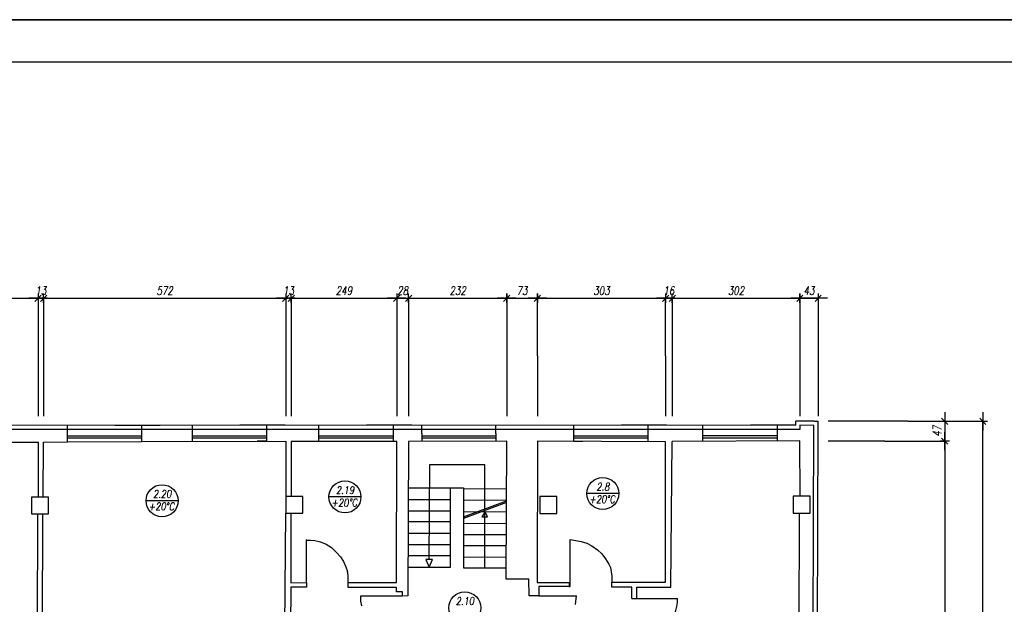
# Model space of a CAD drawing. Header units: inches. Extents: x 1464 to 9264, y -7670 to 9130.
# Tile 14 of 27: x 5322 to 7648, y -650 to 730. Entities that reach past the tile are written whole.
import ezdxf

# ---------------------------------------------------------------- set-up
doc = ezdxf.new("R2010")
doc.units = ezdxf.units.IN
doc.header["$MEASUREMENT"] = 0
doc.layers.add('BUDOWLANKA', color=50, linetype='Continuous', lineweight=30)
doc.layers.add('opisy', color=130, linetype='Continuous', lineweight=9)
doc.layers.add('RAMKA', color=3, linetype='Continuous')
doc.layers.add('wymiar', color=130, linetype='Continuous')
doc.styles.add('100-K-S', font='simplex.shx', dxfattribs={"width": 0.8, "oblique": 10, "height": 20})
doc.styles.add('standard 100', font='simplex.shx', dxfattribs={"width": 0.75, "oblique": 10, "height": 20})
doc.dimstyles.new('1 100', dxfattribs={"dimscale": 2, "dimtxt": 20, "dimasz": 0.9, "dimexe": 10, "dimexo": 35, "dimgap": 4, "dimtad": 1, "dimdec": 0, "dimrnd": 0.5, "dimtxsty": 'standard 100', "dimblk": 'zasieczka', "dimcen": 2.5, "dimdle": 25, "dimse1": 1, "dimse2": 1, "dimclrd": 256, "dimclre": 5, "dimclrt": 256, "dimadec": 5, "dimazin": 3, "dimtfac": 1, "dimtdec": 0, "dimtix": 1, "dimtmove": 0, "dimatfit": 3, "dimldrblk": 'CLOSEDBLANK', "dimfxl": 1, "dimlwd": -1, "dimlwe": 18, "dimarcsym": 0})

# ---------------------------------------------------------------- blocks, each defined once
blk = doc.blocks.new('zasieczka')
at = {"linetype": 'Continuous'}
for p, q in [((12, 0), (-12, 0)), ((4.1, 4.1), (-4.1, -4.1)), ((0, 6.2), (0, -6.2))]:
    blk.add_line(p, q, dxfattribs=at)
blk = doc.blocks.new('*D857')
at = {"layer": 'Defpoints', "color": 0}
for p in [(2051.8, -1112.1), (1764.2, -1451.8), (2051.8, -1452)]:
    blk.add_point(p, dxfattribs=at)
at = {"layer": 'wymiar'}
blk.add_line((1766, -1112.1), (2050, -1112.1), dxfattribs=at)
at = {"layer": 'wymiar', "xscale": 1.799999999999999, "yscale": 1.799999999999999, "zscale": 1.799999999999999, "rotation": 180}
blk.add_blockref('zasieczka', (1764.2, -1112.1), dxfattribs=at)
at = {"layer": 'wymiar', "xscale": 1.799999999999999, "yscale": 1.799999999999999, "zscale": 1.799999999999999}
blk.add_blockref('zasieczka', (2051.8, -1112.1), dxfattribs=at)
at = {"layer": 'wymiar', "insert": (1908, -1094.1), "char_height": 20, "attachment_point": 5, "style": 'standard 100'}
blk.add_mtext('288', dxfattribs=at)
blk = doc.blocks.new('_ClosedBlank')
at = {"color": 0, "linetype": 'ByBlock', "lineweight": -2}
for p, q in [((-1, 0.2), (0, 0)), ((-1, 0.2), (-1, -0.2)), ((0, 0), (-1, -0.2))]:
    blk.add_line(p, q, dxfattribs=at)
blk = doc.blocks.new('*D858')
at = {"layer": 'Defpoints', "color": 0}
for p in [(2064.9, -1112.1), (2051.8, -1452), (2064.9, -1451.5)]:
    blk.add_point(p, dxfattribs=at)
at = {"layer": 'wymiar'}
for p, q in [((2050, -1112.1), (2048.2, -1112.1)), ((2051.8, -1112.1), (2064.9, -1112.1)), ((2066.7, -1112.1), (2068.5, -1112.1))]:
    blk.add_line(p, q, dxfattribs=at)
at = {"layer": 'wymiar', "xscale": 1.799999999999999, "yscale": 1.799999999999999, "zscale": 1.799999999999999}
blk.add_blockref('zasieczka', (2051.8, -1112.1), dxfattribs=at)
at = {"layer": 'wymiar', "xscale": 1.799999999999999, "yscale": 1.799999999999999, "zscale": 1.799999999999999, "rotation": 180}
blk.add_blockref('zasieczka', (2064.9, -1112.1), dxfattribs=at)
at = {"layer": 'wymiar', "insert": (2058.4, -1094.1), "char_height": 20, "attachment_point": 5, "style": 'standard 100'}
blk.add_mtext('13', dxfattribs=at)
blk = doc.blocks.new('*D859')
at = {"layer": 'Defpoints', "color": 0}
for p in [(2636.8, -1112.1), (2064.9, -1451.5), (2636.8, -1449.5)]:
    blk.add_point(p, dxfattribs=at)
at = {"layer": 'wymiar'}
blk.add_line((2066.7, -1112.1), (2635, -1112.1), dxfattribs=at)
at = {"layer": 'wymiar', "xscale": 1.799999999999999, "yscale": 1.799999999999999, "zscale": 1.799999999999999, "rotation": 180}
blk.add_blockref('zasieczka', (2064.9, -1112.1), dxfattribs=at)
at = {"layer": 'wymiar', "xscale": 1.799999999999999, "yscale": 1.799999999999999, "zscale": 1.799999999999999}
blk.add_blockref('zasieczka', (2636.8, -1112.1), dxfattribs=at)
at = {"layer": 'wymiar', "insert": (2350.9, -1094.1), "char_height": 20, "attachment_point": 5, "style": 'standard 100'}
blk.add_mtext('572', dxfattribs=at)
blk = doc.blocks.new('*D860')
at = {"layer": 'Defpoints', "color": 0}
for p in [(2650, -1112.1), (2636.8, -1449.5), (2650, -1450.8)]:
    blk.add_point(p, dxfattribs=at)
at = {"layer": 'wymiar'}
for p, q in [((2635, -1112.1), (2633.2, -1112.1)), ((2636.8, -1112.1), (2650, -1112.1)), ((2651.8, -1112.1), (2653.6, -1112.1))]:
    blk.add_line(p, q, dxfattribs=at)
at = {"layer": 'wymiar', "xscale": 1.799999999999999, "yscale": 1.799999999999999, "zscale": 1.799999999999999}
blk.add_blockref('zasieczka', (2636.8, -1112.1), dxfattribs=at)
at = {"layer": 'wymiar', "xscale": 1.799999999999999, "yscale": 1.799999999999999, "zscale": 1.799999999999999, "rotation": 180}
blk.add_blockref('zasieczka', (2650, -1112.1), dxfattribs=at)
at = {"layer": 'wymiar', "insert": (2643.4, -1094.1), "char_height": 20, "attachment_point": 5, "style": 'standard 100'}
blk.add_mtext('13', dxfattribs=at)
blk = doc.blocks.new('*D861')
at = {"layer": 'Defpoints', "color": 0}
for p in [(2899.1, -1112.1), (2650, -1450.8), (2899.1, -1450.5)]:
    blk.add_point(p, dxfattribs=at)
at = {"layer": 'wymiar'}
blk.add_line((2651.8, -1112.1), (2897.3, -1112.1), dxfattribs=at)
at = {"layer": 'wymiar', "xscale": 1.799999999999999, "yscale": 1.799999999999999, "zscale": 1.799999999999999, "rotation": 180}
blk.add_blockref('zasieczka', (2650, -1112.1), dxfattribs=at)
at = {"layer": 'wymiar', "xscale": 1.799999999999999, "yscale": 1.799999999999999, "zscale": 1.799999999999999}
blk.add_blockref('zasieczka', (2899.1, -1112.1), dxfattribs=at)
at = {"layer": 'wymiar', "insert": (2774.5, -1094.1), "char_height": 20, "attachment_point": 5, "style": 'standard 100'}
blk.add_mtext('249', dxfattribs=at)
blk = doc.blocks.new('*D862')
at = {"layer": 'Defpoints', "color": 0}
for p in [(2927.3, -1112.1), (2899.1, -1450.5), (2927.3, -1450.6)]:
    blk.add_point(p, dxfattribs=at)
at = {"layer": 'wymiar'}
for p, q in [((2897.3, -1112.1), (2895.5, -1112.1)), ((2899.1, -1112.1), (2927.3, -1112.1)), ((2929.1, -1112.1), (2930.9, -1112.1))]:
    blk.add_line(p, q, dxfattribs=at)
at = {"layer": 'wymiar', "xscale": 1.799999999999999, "yscale": 1.799999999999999, "zscale": 1.799999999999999}
blk.add_blockref('zasieczka', (2899.1, -1112.1), dxfattribs=at)
at = {"layer": 'wymiar', "xscale": 1.799999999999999, "yscale": 1.799999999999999, "zscale": 1.799999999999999, "rotation": 180}
blk.add_blockref('zasieczka', (2927.3, -1112.1), dxfattribs=at)
at = {"layer": 'wymiar', "insert": (2913.2, -1094.1), "char_height": 20, "attachment_point": 5, "style": 'standard 100'}
blk.add_mtext('28', dxfattribs=at)
blk = doc.blocks.new('*D863')
at = {"layer": 'Defpoints', "color": 0}
for p in [(3159.1, -1112.1), (2927.3, -1450.6), (3159.1, -1449.6)]:
    blk.add_point(p, dxfattribs=at)
at = {"layer": 'wymiar'}
blk.add_line((2929.1, -1112.1), (3157.3, -1112.1), dxfattribs=at)
at = {"layer": 'wymiar', "xscale": 1.799999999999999, "yscale": 1.799999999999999, "zscale": 1.799999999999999, "rotation": 180}
blk.add_blockref('zasieczka', (2927.3, -1112.1), dxfattribs=at)
at = {"layer": 'wymiar', "xscale": 1.799999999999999, "yscale": 1.799999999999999, "zscale": 1.799999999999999}
blk.add_blockref('zasieczka', (3159.1, -1112.1), dxfattribs=at)
at = {"layer": 'wymiar', "insert": (3043.2, -1094.1), "char_height": 20, "attachment_point": 5, "style": 'standard 100'}
blk.add_mtext('232', dxfattribs=at)
blk = doc.blocks.new('*D864')
at = {"layer": 'Defpoints', "color": 0}
for p in [(3231.4, -1112.1), (3159.1, -1449.6), (3231.4, -1449.7)]:
    blk.add_point(p, dxfattribs=at)
at = {"layer": 'wymiar'}
blk.add_line((3160.9, -1112.1), (3229.6, -1112.1), dxfattribs=at)
at = {"layer": 'wymiar', "xscale": 1.799999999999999, "yscale": 1.799999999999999, "zscale": 1.799999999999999, "rotation": 180}
blk.add_blockref('zasieczka', (3159.1, -1112.1), dxfattribs=at)
at = {"layer": 'wymiar', "xscale": 1.799999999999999, "yscale": 1.799999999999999, "zscale": 1.799999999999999}
blk.add_blockref('zasieczka', (3231.4, -1112.1), dxfattribs=at)
at = {"layer": 'wymiar', "insert": (3195.2, -1094.1), "char_height": 20, "attachment_point": 5, "style": 'standard 100'}
blk.add_mtext('73', dxfattribs=at)
blk = doc.blocks.new('*D865')
at = {"layer": 'Defpoints', "color": 0}
for p in [(3534.3, -1112.1), (3231.4, -1449.7), (3534.3, -1450.8)]:
    blk.add_point(p, dxfattribs=at)
at = {"layer": 'wymiar'}
blk.add_line((3233.2, -1112.1), (3532.5, -1112.1), dxfattribs=at)
at = {"layer": 'wymiar', "xscale": 1.799999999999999, "yscale": 1.799999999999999, "zscale": 1.799999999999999, "rotation": 180}
blk.add_blockref('zasieczka', (3231.4, -1112.1), dxfattribs=at)
at = {"layer": 'wymiar', "xscale": 1.799999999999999, "yscale": 1.799999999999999, "zscale": 1.799999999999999}
blk.add_blockref('zasieczka', (3534.3, -1112.1), dxfattribs=at)
at = {"layer": 'wymiar', "insert": (3382.8, -1094.1), "char_height": 20, "attachment_point": 5, "style": 'standard 100'}
blk.add_mtext('303', dxfattribs=at)
blk = doc.blocks.new('*D866')
at = {"layer": 'Defpoints', "color": 0}
for p in [(3550, -1112.1), (3534.3, -1450.8), (3550, -1450.4)]:
    blk.add_point(p, dxfattribs=at)
at = {"layer": 'wymiar'}
for p, q in [((3532.5, -1112.1), (3530.7, -1112.1)), ((3534.3, -1112.1), (3550, -1112.1)), ((3551.8, -1112.1), (3553.6, -1112.1))]:
    blk.add_line(p, q, dxfattribs=at)
at = {"layer": 'wymiar', "xscale": 1.799999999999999, "yscale": 1.799999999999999, "zscale": 1.799999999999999}
blk.add_blockref('zasieczka', (3534.3, -1112.1), dxfattribs=at)
at = {"layer": 'wymiar', "xscale": 1.799999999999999, "yscale": 1.799999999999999, "zscale": 1.799999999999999, "rotation": 180}
blk.add_blockref('zasieczka', (3550, -1112.1), dxfattribs=at)
at = {"layer": 'wymiar', "insert": (3542.1, -1094.1), "char_height": 20, "attachment_point": 5, "style": 'standard 100'}
blk.add_mtext('16', dxfattribs=at)
blk = doc.blocks.new('*D867')
at = {"layer": 'Defpoints', "color": 0}
for p in [(3851.4, -1112.1), (3550, -1450.4), (3851.4, -1449.5)]:
    blk.add_point(p, dxfattribs=at)
at = {"layer": 'wymiar'}
blk.add_line((3551.8, -1112.1), (3849.6, -1112.1), dxfattribs=at)
at = {"layer": 'wymiar', "xscale": 1.799999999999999, "yscale": 1.799999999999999, "zscale": 1.799999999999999, "rotation": 180}
blk.add_blockref('zasieczka', (3550, -1112.1), dxfattribs=at)
at = {"layer": 'wymiar', "xscale": 1.799999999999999, "yscale": 1.799999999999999, "zscale": 1.799999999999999}
blk.add_blockref('zasieczka', (3851.4, -1112.1), dxfattribs=at)
at = {"layer": 'wymiar', "insert": (3700.7, -1094.1), "char_height": 20, "attachment_point": 5, "style": 'standard 100'}
blk.add_mtext('302', dxfattribs=at)
blk = doc.blocks.new('*D868')
at = {"layer": 'Defpoints', "color": 0}
for p in [(3894.7, -1112.1), (3894.7, -1402.5), (3851.4, -1449.5)]:
    blk.add_point(p, dxfattribs=at)
at = {"layer": 'wymiar'}
blk.add_line((3853.2, -1112.1), (3892.9, -1112.1), dxfattribs=at)
at = {"layer": 'wymiar', "xscale": 1.799999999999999, "yscale": 1.799999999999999, "zscale": 1.799999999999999, "rotation": 180}
blk.add_blockref('zasieczka', (3851.4, -1112.1), dxfattribs=at)
at = {"layer": 'wymiar', "xscale": 1.799999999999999, "yscale": 1.799999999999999, "zscale": 1.799999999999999}
blk.add_blockref('zasieczka', (3894.7, -1112.1), dxfattribs=at)
at = {"layer": 'wymiar', "insert": (3873.1, -1094.1), "char_height": 20, "attachment_point": 5, "style": 'standard 100'}
blk.add_mtext('43', dxfattribs=at)
blk = doc.blocks.new('*D835')
at = {"layer": 'Defpoints', "color": 0}
for p in [(3894.7, -1402.5), (3851.4, -1449.5), (4193.6, -1449.5)]:
    blk.add_point(p, dxfattribs=at)
at = {"layer": 'wymiar'}
blk.add_line((4193.6, -1404.3), (4193.6, -1447.7), dxfattribs=at)
at = {"layer": 'wymiar', "xscale": 1.799999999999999, "yscale": 1.799999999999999, "zscale": 1.799999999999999}
for p, rotation in [((4193.6, -1402.5), 90), ((4193.6, -1449.5), 270)]:
    blk.add_blockref('zasieczka', p, dxfattribs=dict(at, rotation=rotation))
at = {"layer": 'wymiar', "insert": (4175.6, -1426), "char_height": 20, "attachment_point": 5, "rotation": 90, "style": 'standard 100'}
blk.add_mtext('47', dxfattribs=at)
blk = doc.blocks.new('*D836')
at = {"layer": 'Defpoints', "color": 0}
for p in [(3735.6, -1402.5), (4283.6, -1402.5), (3727.3, -3598.1)]:
    blk.add_point(p, dxfattribs=at)
at = {"layer": 'wymiar'}
blk.add_line((4283.6, -3596.3), (4283.6, -1404.3), dxfattribs=at)
at = {"layer": 'wymiar', "xscale": 1.799999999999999, "yscale": 1.799999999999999, "zscale": 1.799999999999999}
for p, rotation in [((4283.6, -1402.5), 90), ((4283.6, -3598.1), 270)]:
    blk.add_blockref('zasieczka', p, dxfattribs=dict(at, rotation=rotation))
at = {"layer": 'wymiar', "insert": (4265.6, -2500.3), "char_height": 20, "attachment_point": 5, "rotation": 90, "style": 'standard 100'}
blk.add_mtext('2196', dxfattribs=at)
blk = doc.blocks.new('A$C36685AB7')
at = {"layer": 'BUDOWLANKA'}
for p, q in [((5701.5, 7452.2), (5691.3, 7452.2)), ((5691.3, 7442.6), (5691.3, 7452.2)), ((5734.5, 7451.8), (5701.5, 7452.2)), ((5734.5, 7451.8), (5744.4, 7451.8)), ((5744.4, 7441.8), (5744.4, 7451.8)), ((5584.4, 7442.6), (1468.7, 7441.3)), ((5584.4, 7432.6), (1468.7, 7431.3)), ((3970.9, 7403.8), (3970.9, 7442.1)), ((4190.1, 7442.1), (4083.2, 7442.1)), ((4200.1, 7432.1), (4083.2, 7432.1)), ((4146.7, 7404.6), (4146.7, 7442.1)), ((4266.2, 7404), (4266.2, 7442.2)), ((4485.3, 7442.2), (4378.4, 7442.2)), ((4495.3, 7432.2), (4378.4, 7432.2)), ((4442, 7404.7), (4442, 7442.2)), ((4565.1, 7404), (4565.1, 7442.3)), ((4784.3, 7442.3), (4677.4, 7442.3)), ((4794.3, 7432.3), (4677.4, 7432.3)), ((4740.9, 7404.8), (4740.9, 7442.3)), ((4808, 7422.7), (4808, 7442.3)), ((4808, 7422.7), (4808.1, 7403.9)), ((4983.2, 7422.7), (4983.2, 7442.4)), ((4983.2, 7422.7), (4983.3, 7404.6)), ((5167.1, 7404.1), (5167.1, 7442.5)), ((5386.2, 7442.5), (5279.4, 7442.5)), ((5396.2, 7432.5), (5279.4, 7432.5)), ((5342.9, 7405), (5342.9, 7442.5)), ((5472.2, 7404.2), (5472.2, 7442.6)), ((5691.3, 7442.6), (5584.4, 7442.6)), ((5701.3, 7432.6), (5584.4, 7432.6)), ((5648, 7405.1), (5648, 7442.6)), ((5734.4, 7441.8), (5701.3, 7442.2)), ((5701.3, 7442.2), (5701.3, 7432.6)), ((5726, 5266.7), (5734.4, 7441.8)), ((5736, 5266.4), (5744.4, 7441.8)), ((3613.9, 7402.5), (3901.5, 7402.3)), ((3901.5, 7402.3), (3901.5, 7272.9)), ((3913.7, 7272.9), (3914.7, 7402.8)), ((3914.7, 7402.8), (3970.9, 7403)), ((3970.9, 7417.3), (4146.7, 7417.3)), ((3970.9, 7412.3), (4146.7, 7412.3)), ((3970.9, 7403.8), (3970.9, 7403)), ((3970.9, 7403), (4146.7, 7403.6)), ((4146.7, 7403.6), (4486.5, 7404.8)), ((4146.7, 7404.6), (4146.7, 7403.6)), ((4266.2, 7417.4), (4442, 7417.4)), ((4266.2, 7412.4), (4442, 7412.4)), ((4442, 7404.7), (4418.9, 7404.6)), ((4437.2, 7404.7), (4437.2, 7404.7)), ((4486.5, 7404.8), (4487, 7274.5)), ((4748.8, 7403.9), (4499.7, 7403.6)), ((4499.7, 7403.6), (4499.7, 7274.5)), ((4565.1, 7417.5), (4740.9, 7417.5)), ((4565.1, 7412.5), (4740.9, 7412.5)), ((4565.1, 7404), (4565.1, 7403.7)), ((4740.9, 7404.8), (4740.9, 7403.9)), ((4748.1, 7070.8), (4748.8, 7403.9)), ((4777, 7403.7), (4774.9, 7039.4)), ((5008.8, 7404.7), (4777, 7403.7)), ((4808, 7417.7), (4983.2, 7417.7)), ((4808, 7412.7), (4983.2, 7412.7)), ((5007.7, 7079), (5008.8, 7404.7)), ((5081.1, 7404.6), (5080.7, 7071.3)), ((5384, 7403.5), (5081.1, 7404.6)), ((5167.1, 7417.7), (5342.9, 7417.7)), ((5167.1, 7412.7), (5342.9, 7412.7)), ((5188.4, 7404.2), (5167.1, 7404.1)), ((5342.9, 7405), (5342.9, 7403.7)), ((5383.8, 7072.1), (5384, 7403.5)), ((5396.5, 7060.2), (5399.7, 7403.9)), ((5701.2, 7405.3), (5399.7, 7403.9)), ((5472.2, 7417.8), (5648, 7417.8)), ((5472.2, 7412.8), (5648, 7412.8)), ((5643.2, 7405), (5643.2, 7405)), ((5701.6, 7274.8), (5701.2, 7405.3)), ((4826.6, 7349.2), (4824.6, 7125.2)), ((4957.2, 7349.2), (4826.6, 7349.2)), ((4957.2, 7105.5), (4957.2, 7349.2)), ((4776.4, 7294.9), (4906.7, 7294.9)), ((4876.2, 7107), (4876.2, 7294.9)), ((4906.7, 7294.9), (4906.7, 7105.7)), ((4906.7, 7292.7), (5008.4, 7292.3)), ((3926, 7272.9), (3886, 7272.9)), ((3886, 7272.9), (3886, 7232.9)), ((3926, 7232.9), (3926, 7272.9)), ((4527, 7274.5), (4487, 7274.5)), ((4487, 7274.5), (4487, 7234.5)), ((4527, 7234.5), (4527, 7274.5)), ((4776.2, 7267.1), (4876.2, 7267.1)), ((4906.7, 7266), (5008.3, 7265.7)), ((4906.7, 7226.2), (5008.3, 7264.2)), ((5008.3, 7260.2), (4906.7, 7222.2)), ((5126.7, 7274), (5086.7, 7274)), ((5086.7, 7274), (5086.7, 7234)), ((5126.7, 7234), (5126.7, 7274)), ((5725.6, 7274.8), (5685.6, 7274.8)), ((5685.6, 7274.8), (5685.6, 7234.8)), ((5725.6, 7234.8), (5725.6, 7274.8)), ((4484.1, 6876.3), (4487, 7234.5)), ((4487, 7234.5), (4527, 7234.5)), ((4498.8, 7234.5), (4499, 7070.3)), ((4776, 7240.5), (4876.2, 7240.5)), ((4906.7, 7238.5), (5008.2, 7238.1)), ((4957.4, 7238.3), (4949.6, 7226.2)), ((4963.6, 7226.2), (4957.4, 7238.3)), ((5086.7, 7234), (5126.7, 7234)), ((5685.6, 7234.8), (5725.6, 7234.8)), ((5698.3, 6674.9), (5700.1, 7234.8)), ((3886, 7232.9), (3926, 7232.9)), ((3900.4, 7232.9), (3899.4, 6874.6)), ((3911.4, 6875.3), (3913.2, 7232.9)), ((4775.9, 7214.8), (4876.2, 7214.8)), ((4906.7, 7211.1), (5008.1, 7210.7)), ((4949.6, 7226.2), (4963.6, 7226.2)), ((4775.7, 7187.2), (4876.2, 7187.2)), ((4535.5, 7070.7), (4535.5, 7172.6)), ((4535.5, 7170.7), (4545.5, 7171.1)), ((4545.5, 7171.1), (4555.7, 7170)), ((4555.7, 7170), (4568.9, 7167.1)), ((4568.9, 7167.1), (4582, 7161.5)), ((4906.7, 7184.5), (5008, 7184.2)), ((5158.5, 7061.3), (5158.2, 7172.4)), ((5158.2, 7172.4), (5171.7, 7170.2)), ((5171.7, 7170.2), (5184.1, 7168.1)), ((5184.1, 7168.1), (5197.7, 7163.6)), ((4582, 7161.5), (4594.7, 7153.6)), ((4594.7, 7153.6), (4606, 7143)), ((4606, 7143), (4616, 7131.7)), ((4775.6, 7160.8), (4876.2, 7160.8)), ((4906.7, 7158.5), (5007.9, 7158.1)), ((5197.7, 7163.6), (5209.6, 7157.7)), ((5209.6, 7157.7), (5223, 7148.5)), ((5223, 7148.5), (5233.2, 7138.8)), ((4616, 7131.7), (4623.3, 7120.7)), ((4623.3, 7120.7), (4628.9, 7108.2)), ((4775.4, 7134.6), (4876.2, 7134.6)), ((4824.6, 7125.2), (4817.6, 7125.2)), ((4817.6, 7125.2), (4825.7, 7107.1)), ((4833.6, 7125.2), (4824.6, 7125.2)), ((4825.7, 7107.1), (4833.6, 7125.2)), ((4906.7, 7131.4), (5007.8, 7131)), ((5233.2, 7138.8), (5242.3, 7127.3)), ((5242.3, 7127.3), (5250.1, 7114.2)), ((4628.9, 7108.2), (4632.6, 7096.9)), ((4633.9, 7087.6), (4632.3, 7097.7)), ((4775.3, 7107.1), (4876.2, 7107)), ((4906.7, 7105.7), (5007.7, 7105.3)), ((5250.1, 7114.2), (5253.6, 7106.2)), ((5253.6, 7106.2), (5255.3, 7096.4)), ((5255.3, 7096.4), (5257.1, 7086.2)), ((4499, 7070.3), (4535.5, 7070.7)), ((4535.5, 7070.7), (4535.5, 7059.9)), ((4633.9, 7070.8), (4633.9, 7087.6)), ((4633.9, 7059.3), (4633.9, 7070.8)), ((4633.9, 7070.8), (4748.1, 7070.8)), ((5061.1, 7078.9), (5007.7, 7079)), ((5061.6, 7039.8), (5061.1, 7078.9)), ((5080.7, 7071.3), (5156.2, 7071.3)), ((5156.2, 7071.3), (5156.4, 7061.3)), ((5257, 7071.9), (5383.8, 7072.1)), ((5257, 7060.2), (5257, 7071.9)), ((5257.1, 7086.2), (5257.1, 7071.9)), ((4498.4, 7060.1), (4497.3, 6863.7)), ((4535.5, 7059.9), (4498.4, 7060.1)), ((4747.9, 7058.9), (4633.9, 7059.3)), ((4748.1, 7049.3), (4747.9, 7058.9)), ((4762.2, 7049.1), (4748.1, 7049.3)), ((4762.5, 7039.1), (4762.2, 7049.1)), ((5084.2, 7061.3), (5084.1, 7039.8)), ((5156.4, 7061.3), (5084.2, 7061.3)), ((5156.4, 7061.3), (5158.5, 7061.3)), ((5304.1, 7060.1), (5257, 7060.2)), ((5304.1, 7033.2), (5304.1, 7060.1)), ((5315.6, 7033.2), (5315.7, 7060.1)), ((5315.7, 7060.1), (5396.5, 7060.2)), ((4762.5, 7039.1), (4663.5, 7039.1)), ((4663.5, 7039.1), (4663.5, 7027.1)), ((4663.5, 7027.1), (4665.8, 7015.6)), ((4774.9, 7039.4), (4762.5, 7039.1)), ((5084.1, 7039.8), (5061.6, 7039.8)), ((5084.1, 7039.8), (5173.4, 7039.8)), ((5171.3, 7019.1), (5173.4, 7039.8)), ((5304.1, 7033.2), (5315.6, 7033.2)), ((5315.6, 7033.2), (5412.4, 7033.2))]:
    blk.add_line(p, q, dxfattribs=at)
blk.add_arc((5315.6, 7033.2), 96.8, 269.4468, 0, dxfattribs=at)
at = {"layer": 'opisy', "lineweight": 30}
for p, q in [((5273.3, 7281.1), (5197.6, 7281.1)), ((4232.3, 7264.1), (4156.6, 7264.1)), ((4664.3, 7273.1), (4588.6, 7273.1))]:
    blk.add_line(p, q, dxfattribs=at)
for centre in [(4626.5, 7273.1), (5235.5, 7281.1), (4194.5, 7264.1), (4909.5, 7011.1)]:
    blk.add_circle(centre, 37.8, dxfattribs=at)
at = {"layer": 'RAMKA'}
for p, q in [((7800, 8400), (0, 8400)), ((0, 8400), (7800, 8400)), ((7800, 8300), (0, 8300))]:
    blk.add_line(p, q, dxfattribs=at)
at = {"layer": 'wymiar'}
for p, q in [((3901.5, 7742.2), (3901.5, 7579.9)), ((3914.7, 7742.2), (3914.7, 7602.5)), ((4486.5, 7742.2), (4486.5, 7569.4)), ((4499.7, 7742.2), (4499.7, 7598.8)), ((4748.8, 7742.2), (4748.8, 7597.8)), ((4777, 7742.2), (4777, 7581.3)), ((5008.8, 7742.2), (5008.8, 7594.3)), ((5081.1, 7606.3), (5081.1, 7742.2)), ((5384, 7606.3), (5384, 7742.2)), ((5399.7, 7742.2), (5399.7, 7591.8)), ((5701.2, 7742.2), (5701.2, 7598)), ((5744.4, 7742.2), (5744.4, 7463.7)), ((3901.5, 7606.3), (3901.5, 7463.7)), ((3914.7, 7606.3), (3914.7, 7463.7)), ((4486.5, 7606.3), (4486.5, 7463.7)), ((4499.7, 7606.3), (4499.7, 7463.7)), ((4748.8, 7606.3), (4748.8, 7463.7)), ((4777, 7606.3), (4777, 7463.7)), ((5008.8, 7606.3), (5008.8, 7463.7)), ((5081.1, 7606.3), (5081.1, 7463.7)), ((5384, 7606.3), (5384, 7463.7)), ((5399.7, 7606.3), (5399.7, 7463.7)), ((5701.2, 7606.3), (5701.2, 7463.7)), ((5955.8, 7451.8), (5767.7, 7451.8)), ((5955.8, 7451.8), (6043.3, 7451.8)), ((6043.3, 7451.8), (6133.3, 7451.8)), ((5902.2, 7404.9), (5767.7, 7404.9)), ((5902.2, 7404.9), (6043.3, 7404.8)), ((6043.3, 7406.7), (6043.3, 7412.2)), ((6043.3, 7404.9), (6043.3, 6646.4))]:
    blk.add_line(p, q, dxfattribs=at)
at = {"layer": 'opisy', "lineweight": 30, "char_height": 18, "style": '100-K-S'}
for s, insert, width, attachment_point in [('2.8', (5235.7, 7297.1), 69.174, 5), ('2.20', (4194.7, 7280.1), 69.174, 5), ('2.19', (4626.7, 7289.1), 69.174, 5), ('{\\Fsimplex|c128;+\\Fsimplex.shx|c0;20\\Fsimplex|c128;°C}', (4162.3, 7259.6), 67.166, 1), ('{\\Fsimplex|c128;+\\Fsimplex.shx|c0;20\\Fsimplex|c128;°C}', (4594.3, 7268.6), 67.166, 1), ('{\\Fsimplex|c128;+\\Fsimplex.shx|c0;20\\Fsimplex|c128;°C}', (5203.3, 7276.6), 67.166, 1), ('2.10', (4909.7, 7027.1), 69.174, 5)]:
    blk.add_mtext(s, dxfattribs=dict(at, insert=insert, width=width, attachment_point=attachment_point))
at = {"layer": 'wymiar'}
for base, p1, p2, picture, middle, set_off in [((3901.5, 7742.2), (3613.9, 7402.5), (3901.5, 7402.3), '*D857', (3757.7, 7760.2), (1849.7, 8854.3)), ((3914.7, 7742.2), (3901.5, 7402.3), (3914.7, 7402.8), '*D858', (3908.1, 7760.2), (1849.7, 8854.3)), ((4486.5, 7742.2), (3914.7, 7402.8), (4486.5, 7404.8), '*D859', (4200.6, 7760.2), (1849.7, 8854.3)), ((4499.7, 7742.2), (4486.5, 7404.8), (4499.7, 7403.6), '*D860', (4493.1, 7760.2), (1849.7, 8854.3)), ((4748.8, 7742.2), (4499.7, 7403.6), (4748.8, 7403.9), '*D861', (4624.3, 7760.2), (1849.7, 8854.3)), ((4777, 7742.2), (4748.8, 7403.9), (4777, 7403.7), '*D862', (4762.9, 7760.2), (1849.7, 8854.3)), ((5008.8, 7742.2), (4777, 7403.7), (5008.8, 7404.7), '*D863', (4892.9, 7760.2), (1849.7, 8854.3)), ((5081.1, 7742.2), (5008.8, 7404.7), (5081.1, 7404.6), '*D864', (5044.9, 7760.2), (1849.7, 8854.3)), ((5384, 7742.2), (5081.1, 7404.6), (5384, 7403.5), '*D865', (5232.5, 7760.2), (1849.7, 8854.3)), ((5399.7, 7742.2), (5384, 7403.5), (5399.7, 7403.9), '*D866', (5391.9, 7760.2), (1849.7, 8854.3)), ((5701.1536, 7742.2252), (5399.6955, 7403.9019), (5701.1536, 7404.8612), '*D867', (5550.4246, 7760.2252), (1849.7163, 8854.3429)), ((5744.4, 7742.2), (5701.2, 7404.9), (5744.4, 7451.8), '*D868', (5722.8, 7760.2), (1849.7, 8854.3))]:
    dim = blk.add_linear_dim(base=base, p1=p1, p2=p2, dimstyle='1 100', override={"dimtmove": 1}, dxfattribs=at)
    dim.commit()
    dim.dimension.update_dxf_attribs({"geometry": picture, "text_midpoint": middle, "insert": set_off})
for base, p1, p2, picture, middle in [((6133.3, 7451.8), (5577.1, 5256.2), (5585.3, 7451.8), '*D836', (6115.3, 6354)), ((6043.3, 7404.9), (5744.4, 7451.8), (5701.2, 7404.9), '*D835', (6025.3, 7428.3))]:
    dim = blk.add_linear_dim(base=base, p1=p1, p2=p2, angle=90, dimstyle='1 100', dxfattribs=at)
    dim.commit()
    dim.dimension.update_dxf_attribs({"geometry": picture, "text_midpoint": middle, "insert": (1849.7, 8854.3)})

msp = doc.modelspace()

# ---------------------------------------------------------------- block references
msp.add_blockref('A$C36685AB7', (1464.1, -7669.9))

doc.saveas('drawing.dxf')
